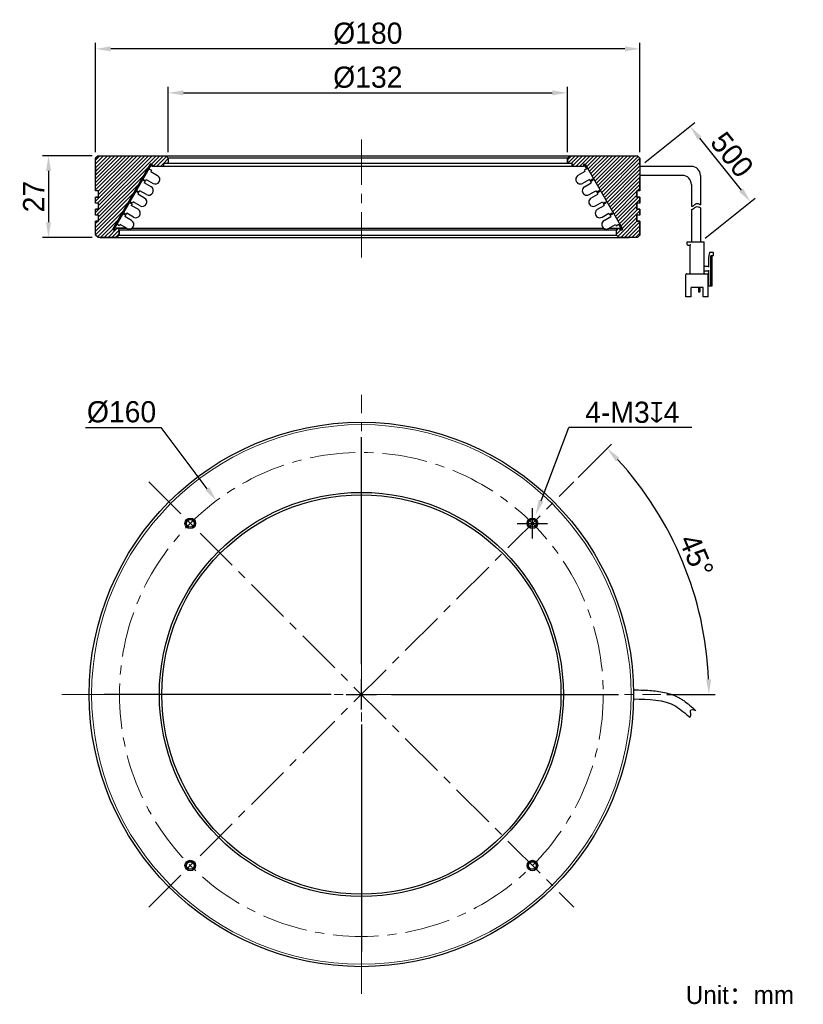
# Model space of a CAD drawing. Header units: inches. Extents: x 59 to 188, y 77 to 240.
import ezdxf

# ---------------------------------------------------------------- set-up
doc = ezdxf.new("R2010")
doc.units = ezdxf.units.IN
doc.header["$LTSCALE"] = 3
doc.header["$MEASUREMENT"] = 0
doc.header["$PDSIZE"] = -5
doc.linetypes.add('CENTERX2', pattern=[4, 2.5, -0.5, 0.5, -0.5])
doc.layers.get('0').update_dxf_attribs({"lineweight": 40})
doc.layers.get('Defpoints').update_dxf_attribs({"lineweight": 18})
for name, color, linetype, lineweight in [('中心线', 1, 'CENTERX2', 20), ('剖面线', 4, 'Continuous', 15), ('标注', 3, 'Continuous', 25), ('粗实线', 7, 'Continuous', 30)]:
    doc.layers.add(name, color=color, linetype=linetype, lineweight=lineweight)
doc.styles.get("Standard").update_dxf_attribs({"font": '兰亭黑 GBK.TTF'})
doc.dimstyles.new('CST Standard', dxfattribs={"dimtxt": 3.5, "dimasz": 2.5, "dimexe": 1, "dimexo": 1, "dimgap": 0.6, "dimtad": 1, "dimtoh": 1, "dimdsep": 46, "dimtxsty": 'Standard', "dimcen": -2.5, "dimdle": 5, "dimclrd": 8, "dimclre": 8, "dimadec": 1, "dimazin": 2, "dimtfac": 1, "dimtofl": 0, "dimtmove": 0, "dimatfit": 0, "dimfxl": 1, "dimtolj": 1, "dimarcsym": 0})
pattern_1 = [(45, (0, 0), (-0.3093592, 0.3093592), [])]

# ---------------------------------------------------------------- blocks, each defined once
blk = doc.blocks.new('*X0')
at = {"layer": 'Defpoints', "color": 0}
for p in [(161.47, 215.82), (179.75, 209.95), (171.47, 203.32)]:
    blk.add_point(p, dxfattribs=at)
at = {"layer": '标注', "color": 8, "linetype": 'Continuous', "lineweight": -2, "ltscale": 3}
for p, q in [((162.25, 216.44), (170.53, 223.07)), ((171.31, 220.49), (178.19, 211.9)), ((172.25, 203.94), (180.53, 210.57))]:
    blk.add_line(p, q, dxfattribs=at)
at = {"layer": '标注', "color": 8}
for points in [[(171.64, 220.75), (170.99, 220.23), (169.75, 222.45)], [(177.86, 211.64), (178.52, 212.16), (179.75, 209.95)]]:
    blk.add_solid(points, dxfattribs=at)
at = {"layer": '标注', "color": 7, "ltscale": 3, "insert": (176.69, 217.75), "char_height": 3.5, "attachment_point": 5, "rotation": 308.6598}
blk.add_mtext('\\A1;500', dxfattribs=at)
blk = doc.blocks.new('*X1')
at = {"layer": 'Defpoints', "color": 0}
for p in [(149.47, 227.97), (83.47, 217.17), (149.47, 217.17)]:
    blk.add_point(p, dxfattribs=at)
at = {"layer": '标注', "color": 8, "linetype": 'Continuous', "lineweight": -2, "ltscale": 3}
for p, q in [((83.47, 218.17), (83.47, 228.97)), ((85.97, 227.97), (146.97, 227.97)), ((149.47, 218.17), (149.47, 228.97))]:
    blk.add_line(p, q, dxfattribs=at)
at = {"layer": '标注', "color": 8}
for points in [[(85.97, 228.39), (85.97, 227.56), (83.47, 227.97)], [(146.97, 227.56), (146.97, 228.39), (149.47, 227.97)]]:
    blk.add_solid(points, dxfattribs=at)
at = {"layer": '标注', "color": 7, "ltscale": 3, "insert": (116.47, 230.5), "char_height": 3.5, "attachment_point": 5}
blk.add_mtext('\\A1;%%C132', dxfattribs=at)
blk = doc.blocks.new('*X2')
at = {"layer": 'Defpoints', "color": 0}
for p in [(71.47, 235.24), (71.47, 217.17), (161.47, 217.17)]:
    blk.add_point(p, dxfattribs=at)
at = {"layer": '标注', "color": 8, "linetype": 'Continuous', "lineweight": -2, "ltscale": 3}
for p, q in [((71.47, 218.17), (71.47, 236.24)), ((161.47, 218.17), (161.47, 236.24)), ((158.97, 235.24), (73.97, 235.24))]:
    blk.add_line(p, q, dxfattribs=at)
at = {"layer": '标注', "color": 8}
for points in [[(73.97, 235.66), (73.97, 234.83), (71.47, 235.24)], [(158.97, 234.83), (158.97, 235.66), (161.47, 235.24)]]:
    blk.add_solid(points, dxfattribs=at)
at = {"layer": '标注', "color": 7, "ltscale": 3, "insert": (116.47, 237.77), "char_height": 3.5, "attachment_point": 5}
blk.add_mtext('\\A1;%%C180', dxfattribs=at)
blk = doc.blocks.new('*X3')
at = {"layer": 'Defpoints', "color": 0}
for p in [(71.87, 217.57), (63.68, 204.07), (71.87, 204.07)]:
    blk.add_point(p, dxfattribs=at)
at = {"layer": '标注', "color": 8, "linetype": 'Continuous', "lineweight": -2, "ltscale": 3}
for p, q in [((70.87, 217.57), (62.68, 217.57)), ((63.68, 215.07), (63.68, 206.57)), ((70.87, 204.07), (62.68, 204.07))]:
    blk.add_line(p, q, dxfattribs=at)
at = {"layer": '标注', "color": 8}
for points in [[(64.09, 215.07), (63.26, 215.07), (63.68, 217.57)], [(63.26, 206.57), (64.09, 206.57), (63.68, 204.07)]]:
    blk.add_solid(points, dxfattribs=at)
at = {"layer": '标注', "color": 7, "ltscale": 3, "insert": (61.21, 210.82), "char_height": 3.5, "attachment_point": 5, "rotation": 90}
blk.add_mtext('\\A1;27', dxfattribs=at)
blk = doc.blocks.new('*X4')
at = {"layer": 'Defpoints', "color": 0}
for p in [(150.56, 163.68), (170.92, 143.4), (65.9, 128.53), (164.9, 128.53), (80.24, 93.37)]:
    blk.add_point(p, dxfattribs=at)
at = {"layer": '标注', "color": 8, "linetype": 'Continuous', "lineweight": -2, "ltscale": 3}
for p, q in [((151.27, 164.39), (156.75, 169.88)), ((165.9, 128.53), (173.88, 128.53))]:
    blk.add_line(p, q, dxfattribs=at)
blk.add_arc((115.4, 128.53), 57.48, 2.4923, 42.5077, dxfattribs=at)
at = {"layer": '标注', "color": 8}
for points in [[(158.08, 167.65), (157.47, 167.07), (156.05, 169.17)], [(172.41, 131.02), (173.24, 131.03), (172.88, 128.53)]]:
    blk.add_solid(points, dxfattribs=at)
at = {"layer": '标注', "color": 7, "ltscale": 3, "insert": (170.8, 151.47), "char_height": 3.5, "attachment_point": 5, "rotation": 292.5}
blk.add_mtext('\\A1;45%%d', dxfattribs=at)
blk = doc.blocks.new('*X5')
at = {"layer": 'Defpoints', "color": 0}
for p in [(144.22, 158.21), (143.15, 155.41)]:
    blk.add_point(p, dxfattribs=at)
at = {"layer": '标注', "color": 8, "linetype": 'Continuous', "lineweight": -2, "ltscale": 3}
for p in [(145.11, 160.55), (170.07, 172.67)]:
    blk.add_line(p, (149.72, 172.67), dxfattribs=at)
at = {"layer": '标注', "color": 8, "linetype": 'Continuous', "ltscale": 3}
for p, q in [((143.69, 154.31), (143.69, 159.31)), ((141.19, 156.81), (146.19, 156.81))]:
    blk.add_line(p, q, dxfattribs=at)
at = {"layer": '标注', "color": 8}
blk.add_solid([(144.72, 160.7), (145.5, 160.4), (144.22, 158.21)], dxfattribs=at)
at = {"layer": '标注', "color": 7, "ltscale": 3, "insert": (160.2, 175.15), "char_height": 3.5, "attachment_point": 5}
blk.add_mtext('\\A1;4-M3{\\fGDT|b1|i0|c0|p2;x}4', dxfattribs=at)
blk = doc.blocks.new('*X6')
at = {"layer": 'Defpoints', "color": 0}
for p in [(91.42, 160.54), (139.39, 96.51)]:
    blk.add_point(p, dxfattribs=at)
at = {"layer": '标注', "color": 8, "linetype": 'Continuous', "lineweight": -2, "ltscale": 3}
for p in [(69.77, 172.67), (89.92, 162.54)]:
    blk.add_line(p, (82.33, 172.67), dxfattribs=at)
at = {"layer": '标注', "color": 8, "linetype": 'Continuous', "ltscale": 3}
for p, q in [((115.4, 133.53), (115.4, 171.03)), ((115.4, 126.03), (115.4, 131.03)), ((110.4, 128.53), (72.9, 128.53)), ((112.9, 128.53), (117.9, 128.53)), ((120.4, 128.53), (157.9, 128.53)), ((115.4, 123.53), (115.4, 86.03))]:
    blk.add_line(p, q, dxfattribs=at)
at = {"layer": '标注', "color": 8}
blk.add_solid([(89.59, 162.29), (90.25, 162.79), (91.42, 160.54)], dxfattribs=at)
at = {"layer": '标注', "color": 7, "ltscale": 3, "insert": (75.75, 175.19), "char_height": 3.5, "attachment_point": 5}
blk.add_mtext('\\A1;%%C160', dxfattribs=at)

msp = doc.modelspace()

# ---------------------------------------------------------------- hatches: boundary and pattern name
at = {"layer": '剖面线', "ltscale": 3}
h = msp.add_hatch(dxfattribs=at)
h.set_pattern_fill('ANSI31', style=0, pattern_type=0)
h.set_pattern_definition(pattern_1)
edge = h.paths.add_edge_path(flags=0)
edge.add_line((80.5164, 216.2438), (80.7896, 216.2438))
edge.add_line((80.7896, 216.2438), (80.7896, 215.8188))
edge.add_line((80.7896, 215.8188), (82.6671, 215.8188))
edge.add_line((82.6671, 215.8188), (82.6671, 216.3188))
edge.add_line((82.6671, 216.3188), (83.4671, 216.3188))
edge.add_line((83.4671, 216.3188), (83.4671, 217.1688))
edge.add_line((83.4671, 217.1688), (83.0671, 217.5688))
edge.add_line((83.0671, 217.5688), (71.8671, 217.5688))
edge.add_line((71.8671, 217.5688), (71.4671, 217.1688))
edge.add_line((71.4671, 217.1688), (71.4671, 216.0684))
edge.add_spline(control_points=[(71.4671, 216.0684), (71.4671, 216.1241), (71.4742, 215.6631), (71.4766, 215.5227), (71.4784, 215.1969), (71.4784, 215.0688)], knot_values=[0, 0, 0, 0, 0.17161985, 0.63225812, 1.02719378, 1.02719378, 1.02719378, 1.02719378], weights=[1, 1, 1, 1, 1, 1], degree=3, periodic=0)
edge.add_spline(control_points=[(71.4784, 215.0688), (71.4783, 214.7606), (71.4784, 214.7354), (71.4671, 214.0437), (71.4671, 214.0688)], knot_values=[0, 0, 0, 0, 0.93671997, 1.01314763, 1.01314763, 1.01314763, 1.01314763], weights=[1, 1, 1, 1, 1], degree=3, periodic=0)
edge.add_line((71.4671, 214.0688), (71.4671, 211.7514))
edge.add_line((71.4671, 211.7514), (71.9671, 211.7514))
edge.add_line((71.9671, 211.7514), (71.9671, 210.7514))
edge.add_line((71.9671, 210.7514), (71.4671, 210.7514))
edge.add_line((71.4671, 210.7514), (71.4671, 209.7514))
edge.add_line((71.4671, 209.7514), (71.9671, 209.7514))
edge.add_line((71.9671, 209.7514), (71.9671, 208.7514))
edge.add_line((71.9671, 208.7514), (71.4671, 208.7514))
edge.add_line((71.4671, 208.7514), (71.4671, 207.7514))
edge.add_line((71.4671, 207.7514), (71.9671, 207.7514))
edge.add_line((71.9671, 207.7514), (71.9671, 206.7514))
edge.add_line((71.9671, 206.7514), (71.4671, 206.7514))
edge.add_line((71.4671, 206.7514), (71.4671, 204.4688))
edge.add_line((71.4671, 204.4688), (71.8671, 204.0688))
edge.add_line((71.8671, 204.0688), (74.9512, 204.0688))
edge.add_line((74.9512, 204.0688), (75.3512, 204.4688))
edge.add_line((75.3512, 204.4688), (75.3512, 205.3484))
edge.add_line((75.3512, 205.3484), (75.1012, 205.5984))
edge.add_line((75.1012, 205.5984), (74.8512, 205.5984))
edge.add_line((74.8512, 205.5984), (74.7512, 205.3484))
edge.add_line((74.7512, 205.3484), (74.4569, 205.3484))
edge.add_line((74.4569, 205.3484), (74.2837, 205.4484))
edge.add_line((74.2837, 205.4484), (80.5164, 216.2438))
h = msp.add_hatch(dxfattribs=at)
h.set_pattern_fill('ANSI31', style=0, pattern_type=0)
h.set_pattern_definition(pattern_1)
edge = h.paths.add_edge_path(flags=0)
edge.add_line((158.6505, 205.4484), (158.4772, 205.3484))
edge.add_line((158.4772, 205.3484), (158.1829, 205.3484))
edge.add_line((158.1829, 205.3484), (158.0829, 205.5984))
edge.add_line((158.0829, 205.5984), (157.8329, 205.5984))
edge.add_line((157.8329, 205.5984), (157.5829, 205.3484))
edge.add_line((157.5829, 205.3484), (157.5829, 204.4688))
edge.add_line((157.5829, 204.4688), (157.9829, 204.0688))
edge.add_line((157.9829, 204.0688), (161.0671, 204.0688))
edge.add_line((161.0671, 204.0688), (161.4671, 204.4688))
edge.add_line((161.4671, 204.4688), (161.4671, 206.7514))
edge.add_line((161.4671, 206.7514), (160.9671, 206.7514))
edge.add_line((160.9671, 206.7514), (160.9671, 207.7514))
edge.add_line((160.9671, 207.7514), (161.4671, 207.7514))
edge.add_line((161.4671, 207.7514), (161.4671, 208.7514))
edge.add_line((161.4671, 208.7514), (160.9671, 208.7514))
edge.add_line((160.9671, 208.7514), (160.9671, 209.7514))
edge.add_line((160.9671, 209.7514), (161.4671, 209.7514))
edge.add_line((161.4671, 209.7514), (161.4671, 210.7514))
edge.add_line((161.4671, 210.7514), (160.9671, 210.7514))
edge.add_line((160.9671, 210.7514), (160.9671, 211.7514))
edge.add_line((160.9671, 211.7514), (161.4671, 211.7514))
edge.add_line((161.4671, 211.7514), (161.4671, 214.0691))
edge.add_spline(control_points=[(161.4671, 214.0691), (161.4671, 214.0134), (161.4599, 214.4745), (161.4575, 214.615), (161.4557, 214.9407), (161.4557, 215.0688)], knot_values=[0, 0, 0, 0, 0.17170458, 0.63234307, 1.02727812, 1.02727812, 1.02727812, 1.02727812], weights=[1, 1, 1, 1, 1, 1], degree=3, periodic=0)
edge.add_spline(control_points=[(161.4557, 215.0688), (161.4558, 215.305), (161.4593, 215.6133), (161.4636, 215.9466), (161.4671, 216.0437), (161.4671, 216.0688)], knot_values=[0, 0, 0, 0, 0.70861538, 0.92476549, 1.00009292, 1.00009292, 1.00009292, 1.00009292], weights=[1, 1, 1, 1, 1, 1], degree=3, periodic=0)
edge.add_line((161.4671, 216.0688), (161.4671, 217.1688))
edge.add_line((161.4671, 217.1688), (161.0671, 217.5688))
edge.add_line((161.0671, 217.5688), (149.8671, 217.5688))
edge.add_line((149.8671, 217.5688), (149.4671, 217.1688))
edge.add_line((149.4671, 217.1688), (149.4671, 216.3188))
edge.add_line((149.4671, 216.3188), (150.2671, 216.3188))
edge.add_line((150.2671, 216.3188), (150.2671, 215.8188))
edge.add_line((150.2671, 215.8188), (152.1445, 215.8188))
edge.add_line((152.1445, 215.8188), (152.1445, 216.2438))
edge.add_line((152.1445, 216.2438), (152.4177, 216.2438))
edge.add_line((152.4177, 216.2438), (158.6505, 205.4484))

# ---------------------------------------------------------------- linework, layer by layer
at = {"layer": '中心线', "color": 7}
for p, q in [((115.4026, 200.7561), (115.4026, 221.5879)), ((115.4026, 79.0252), (115.4026, 178.0252)), ((80.2438, 93.3663), (150.5614, 163.684)), ((80.2438, 163.684), (150.5614, 93.3663)), ((65.9026, 128.5252), (164.9026, 128.5252))]:
    msp.add_line(p, q, dxfattribs=at)
msp.add_circle((115.4026, 128.5252), 40, dxfattribs=at)
at = {"layer": '剖面线', "color": 7, "linetype": 'Continuous'}
msp.add_circle((115.4026, 128.5252), 44.6, dxfattribs=at)
at = {"layer": '粗实线', "color": 7, "linetype": 'Continuous'}
for p, q in [((71.8671, 217.5688), (71.4671, 217.1688)), ((71.4671, 216.0683), (71.4671, 217.1688)), ((71.8671, 217.5688), (161.0671, 217.5688)), ((83.4671, 217.1688), (83.0671, 217.5688)), ((83.4671, 217.1688), (83.4671, 216.3188)), ((149.4671, 217.1688), (83.4671, 217.1688)), ((149.4671, 217.1688), (149.8671, 217.5688)), ((149.4671, 217.1688), (149.4671, 216.3188)), ((161.0671, 217.5688), (161.4671, 217.1688)), ((161.4671, 216.0688), (161.4671, 217.1688)), ((74.2837, 205.4484), (80.5164, 216.2438)), ((74.2837, 205.4484), (80.5164, 216.2438)), ((74.4569, 205.3484), (80.6896, 216.1438)), ((80.2765, 215.4282), (80.6896, 216.1438)), ((80.2765, 215.4282), (80.7095, 215.1782)), ((80.6896, 216.1438), (80.5164, 216.2438)), ((80.6896, 216.1438), (80.5164, 216.2438)), ((80.7095, 215.1782), (80.5845, 214.9617)), ((80.5845, 214.9617), (81.7103, 214.3117)), ((80.7896, 216.1438), (80.6896, 216.1438)), ((80.7896, 216.1438), (80.7896, 215.8188)), ((80.7896, 216.1438), (80.7896, 215.8188)), ((152.1445, 215.8188), (80.7896, 215.8188)), ((82.6671, 216.3188), (82.6671, 215.8188)), ((150.2671, 216.3188), (82.6671, 216.3188)), ((150.2671, 216.3188), (150.2671, 215.8188)), ((152.3496, 214.9617), (151.2238, 214.3117)), ((152.1445, 216.1438), (152.1445, 215.8188)), ((152.6576, 215.4282), (152.2246, 215.1782)), ((152.2246, 215.1782), (152.3496, 214.9617)), ((152.2445, 216.1438), (152.4177, 216.2438)), ((152.6576, 215.4282), (152.2445, 216.1438)), ((158.6505, 205.4484), (152.4177, 216.2438)), ((71.4671, 211.7514), (71.4671, 214.0688)), ((79.2015, 213.5663), (79.2765, 213.6962)), ((79.6345, 213.3163), (79.2015, 213.5663)), ((79.2765, 213.6962), (79.7095, 213.4462)), ((79.6345, 213.3163), (79.5095, 213.0998)), ((79.6345, 213.3163), (79.5095, 213.0998)), ((79.8345, 213.6627), (79.7095, 213.4462)), ((79.8345, 213.6627), (79.7095, 213.4462)), ((79.8345, 213.6627), (80.9603, 213.0127)), ((79.8345, 213.6627), (80.9603, 213.0127)), ((153.0996, 213.6627), (151.9738, 213.0127)), ((153.0996, 213.6627), (153.2246, 213.4462)), ((153.6576, 213.6962), (153.2246, 213.4462)), ((153.2996, 213.3163), (153.7326, 213.5663)), ((153.2996, 213.3163), (153.4246, 213.0998)), ((153.7326, 213.5663), (153.6576, 213.6962)), ((161.4671, 211.7514), (161.4671, 214.0692)), ((71.9671, 211.7514), (71.4671, 211.7514)), ((71.9671, 210.7514), (71.9671, 211.7514)), ((78.1265, 211.7043), (78.2015, 211.8342)), ((78.5595, 211.4543), (78.1265, 211.7043)), ((78.6345, 211.5842), (78.2015, 211.8342)), ((78.7595, 211.8007), (78.6345, 211.5842)), ((79.8853, 211.1507), (78.7595, 211.8007)), ((80.6353, 212.4498), (79.5095, 213.0998)), ((80.6353, 212.4498), (79.5095, 213.0998)), ((152.2988, 212.4498), (153.4246, 213.0998)), ((153.0488, 211.1507), (154.1746, 211.8007)), ((154.1746, 211.8007), (154.2996, 211.5842)), ((154.2996, 211.5842), (154.7326, 211.8342)), ((154.3746, 211.4543), (154.8076, 211.7043)), ((154.8076, 211.7043), (154.7326, 211.8342)), ((161.4671, 211.7514), (160.9671, 211.7514)), ((160.9671, 210.7514), (160.9671, 211.7514)), ((71.4671, 209.7514), (71.4671, 210.7514)), ((71.9671, 210.7514), (71.4671, 210.7514)), ((77.0515, 209.8424), (77.1265, 209.9723)), ((77.5595, 209.7223), (77.1265, 209.9723)), ((78.5595, 211.4543), (78.4345, 211.2378)), ((79.5603, 210.5878), (78.4345, 211.2378)), ((153.3738, 210.5878), (154.4996, 211.2378)), ((154.3746, 211.4543), (154.4996, 211.2378)), ((155.3746, 209.7223), (155.8076, 209.9723)), ((155.8826, 209.8424), (155.8076, 209.9723)), ((161.4671, 210.7514), (160.9671, 210.7514)), ((161.4671, 209.7514), (161.4671, 210.7514)), ((71.9671, 209.7514), (71.4671, 209.7514)), ((71.4671, 207.7514), (71.4671, 208.7514)), ((71.9671, 208.7514), (71.4671, 208.7514)), ((71.9671, 208.7514), (71.9671, 209.7514)), ((77.4845, 209.5924), (77.0515, 209.8424)), ((77.4845, 209.5924), (77.3595, 209.3759)), ((78.4853, 208.7259), (77.3595, 209.3759)), ((77.6845, 209.9388), (77.5595, 209.7223)), ((78.8103, 209.2888), (77.6845, 209.9388)), ((154.1238, 209.2888), (155.2496, 209.9388)), ((154.4488, 208.7259), (155.5746, 209.3759)), ((155.2496, 209.9388), (155.3746, 209.7223)), ((155.4496, 209.5924), (155.8826, 209.8424)), ((155.4496, 209.5924), (155.5746, 209.3759)), ((161.4671, 209.7514), (160.9671, 209.7514)), ((160.9671, 208.7514), (160.9671, 209.7514)), ((161.4671, 208.7514), (160.9671, 208.7514)), ((161.4671, 207.7514), (161.4671, 208.7514)), ((71.9671, 207.7514), (71.4671, 207.7514)), ((71.4671, 204.4688), (71.4671, 206.7514)), ((71.9671, 206.7514), (71.4671, 206.7514)), ((71.9671, 206.7514), (71.9671, 207.7514)), ((75.9765, 207.9804), (76.0515, 208.1103)), ((76.4095, 207.7304), (75.9765, 207.9804)), ((76.4845, 207.8603), (76.0515, 208.1103)), ((76.4095, 207.7304), (76.2845, 207.5139)), ((77.4103, 206.8639), (76.2845, 207.5139)), ((76.6095, 208.0768), (76.4845, 207.8603)), ((77.7353, 207.4268), (76.6095, 208.0768)), ((155.1988, 207.4268), (156.3246, 208.0768)), ((155.5238, 206.8639), (156.6496, 207.5139)), ((156.3246, 208.0768), (156.4496, 207.8603)), ((156.4496, 207.8603), (156.8826, 208.1103)), ((156.5246, 207.7304), (156.9576, 207.9804)), ((156.5246, 207.7304), (156.6496, 207.5139)), ((156.9576, 207.9804), (156.8826, 208.1103)), ((161.4671, 207.7514), (160.9671, 207.7514)), ((160.9671, 206.7514), (160.9671, 207.7514)), ((161.4671, 206.7514), (160.9671, 206.7514)), ((161.4671, 204.4688), (161.4671, 206.7514)), ((74.4569, 205.3484), (74.2837, 205.4484)), ((74.4569, 205.3484), (74.2837, 205.4484)), ((74.4569, 205.3484), (74.9765, 206.2484)), ((74.7512, 205.3484), (74.4569, 205.3484)), ((74.4569, 205.3484), (74.7512, 205.3484)), ((74.7512, 205.3484), (74.8512, 205.5984)), ((74.7512, 205.3484), (74.8512, 205.5984)), ((74.8512, 205.5984), (76.6023, 205.5984)), ((76.6023, 205.5984), (74.8512, 205.5984)), ((75.4095, 205.9984), (74.9765, 206.2484)), ((75.3512, 205.3484), (75.1012, 205.5984)), ((75.3512, 204.4688), (75.3512, 205.3484)), ((75.3512, 205.3484), (157.5829, 205.3484)), ((75.5345, 206.2149), (75.4095, 205.9984)), ((76.6603, 205.5649), (75.5345, 206.2149)), ((77.4631, 205.5984), (155.4873, 205.5984)), ((156.2738, 205.5649), (157.3996, 206.2149)), ((156.3318, 205.5984), (158.0829, 205.5984)), ((157.3996, 206.2149), (157.5246, 205.9984)), ((157.5246, 205.9984), (157.9576, 206.2484)), ((157.5829, 205.3484), (157.8329, 205.5984)), ((157.5829, 204.4688), (157.5829, 205.3484)), ((158.4772, 205.3484), (157.9576, 206.2484)), ((158.1829, 205.3484), (158.0829, 205.5984)), ((158.4772, 205.3484), (158.1829, 205.3484)), ((158.4772, 205.3484), (158.6505, 205.4484)), ((71.8671, 204.0688), (71.4671, 204.4688)), ((72.1671, 204.0688), (71.8671, 204.0688)), ((72.2089, 204.0688), (159.6671, 204.0688)), ((75.3512, 204.4688), (74.9512, 204.0688)), ((75.3512, 204.4688), (157.5829, 204.4688)), ((157.5829, 204.4688), (157.9829, 204.0688)), ((161.0671, 204.0688), (159.6671, 204.0688)), ((161.0671, 204.0688), (161.4671, 204.4688))]:
    msp.add_line(p, q, dxfattribs=at)
at = {"layer": '粗实线', "color": 7, "ltscale": 3}
for p, q in [((71.4671, 217.1688), (71.8671, 217.5688)), ((71.4671, 211.7514), (71.4671, 217.1688)), ((71.8671, 217.5688), (83.0671, 217.5688)), ((83.0671, 217.5688), (83.4671, 217.1688)), ((83.4671, 217.1688), (83.4671, 216.3188)), ((149.4671, 217.1688), (149.8671, 217.5688)), ((149.4671, 217.1688), (149.8671, 217.5688)), ((149.4671, 216.3188), (149.4671, 217.1688)), ((149.8671, 217.5688), (161.0671, 217.5688)), ((149.8671, 217.5688), (161.0671, 217.5688)), ((161.0671, 217.5688), (161.4671, 217.1688)), ((161.4671, 217.1688), (161.4671, 211.7514)), ((80.5164, 216.2438), (74.2837, 205.4484)), ((80.7896, 215.8188), (80.7896, 216.1438)), ((82.6671, 215.8188), (80.7896, 215.8188)), ((83.4671, 216.3188), (82.6671, 216.3188)), ((82.6671, 216.3188), (82.6671, 215.8188)), ((150.2671, 216.3188), (149.4671, 216.3188)), ((150.2671, 215.8188), (150.2671, 216.3188)), ((152.1445, 215.8188), (150.2671, 215.8188)), ((152.1445, 216.1438), (152.1445, 215.8188)), ((152.2445, 216.1438), (152.1445, 216.1438)), ((158.6505, 205.4484), (152.4177, 216.2438)), ((169.9671, 215.8188), (161.4671, 215.8188)), ((161.4671, 215.8188), (161.4671, 214.3188)), ((168.4671, 214.3188), (161.4671, 214.3188)), ((171.4671, 214.3188), (171.4671, 209.486)), ((71.9671, 211.7514), (71.4671, 211.7514)), ((71.9671, 210.7514), (71.9671, 211.7514)), ((161.4671, 211.7514), (160.9671, 211.7514)), ((160.9671, 211.7514), (160.9671, 210.7514)), ((169.9671, 212.8188), (169.9671, 209.2124)), ((71.4671, 209.7514), (71.4671, 210.7514)), ((71.4671, 210.7514), (71.9671, 210.7514)), ((160.9671, 210.7514), (161.4671, 210.7514)), ((161.4671, 210.7514), (161.4671, 209.7514)), ((71.9671, 209.7514), (71.4671, 209.7514)), ((71.4671, 207.7514), (71.4671, 208.7514)), ((71.4671, 208.7514), (71.9671, 208.7514)), ((71.9671, 208.7514), (71.9671, 209.7514)), ((161.4671, 209.7514), (160.9671, 209.7514)), ((160.9671, 209.7514), (160.9671, 208.7514)), ((160.9671, 208.7514), (161.4671, 208.7514)), ((161.4671, 208.7514), (161.4671, 207.7514)), ((169.9671, 208.6993), (169.9671, 203.3188)), ((171.4671, 208.9729), (171.4671, 203.3188)), ((71.9671, 207.7514), (71.4671, 207.7514)), ((71.4671, 204.4688), (71.4671, 206.7514)), ((71.4671, 206.7514), (71.9671, 206.7514)), ((71.9671, 206.7514), (71.9671, 207.7514)), ((161.4671, 207.7514), (160.9671, 207.7514)), ((160.9671, 207.7514), (160.9671, 206.7514)), ((160.9671, 206.7514), (161.4671, 206.7514)), ((161.4671, 206.7514), (161.4671, 204.4688)), ((74.2837, 205.4484), (74.4569, 205.3484)), ((74.4569, 205.3484), (74.7512, 205.3484)), ((74.7512, 205.3484), (74.8512, 205.5984)), ((74.8512, 205.5984), (75.1012, 205.5984)), ((75.1012, 205.5984), (75.3512, 205.3484)), ((75.3512, 205.3484), (75.3512, 204.4688)), ((157.5829, 205.3484), (157.8329, 205.5984)), ((157.5829, 204.4688), (157.5829, 205.3484)), ((157.8329, 205.5984), (158.0829, 205.5984)), ((158.0829, 205.5984), (158.1829, 205.3484)), ((158.1829, 205.3484), (158.4772, 205.3484)), ((158.4772, 205.3484), (158.6505, 205.4484)), ((71.8671, 204.0688), (71.4671, 204.4688)), ((74.9512, 204.0688), (71.8671, 204.0688)), ((75.3512, 204.4688), (74.9512, 204.0688)), ((157.9829, 204.0688), (157.5829, 204.4688)), ((161.0671, 204.0688), (157.9829, 204.0688)), ((161.4671, 204.4688), (161.0671, 204.0688))]:
    msp.add_line(p, q, dxfattribs=at)
at = {"layer": '粗实线', "color": 7}
for p, q in [((169.2671, 202.9188), (169.2671, 203.3188)), ((169.2671, 203.3188), (172.0671, 203.3188)), ((169.3671, 202.8188), (169.7671, 202.8188)), ((169.7671, 198.1688), (169.7671, 202.8188)), ((172.0671, 198.1688), (172.0671, 203.3188)), ((172.9671, 201.5688), (172.8171, 200.7688)), ((172.8171, 200.7688), (172.8171, 199.1688)), ((173.6171, 201.5688), (172.9671, 201.5688)), ((173.1671, 196.0688), (173.1671, 200.9688)), ((173.2671, 201.0688), (173.6171, 201.0688)), ((173.4171, 196.0688), (173.4171, 201.0688)), ((173.6171, 201.0688), (173.6171, 201.5688)), ((172.8171, 199.2688), (172.1671, 199.2688)), ((172.1671, 198.5688), (172.8171, 198.5688)), ((172.8171, 198.6688), (172.8171, 196.0688)), ((169.0671, 194.2688), (169.0671, 197.9688)), ((169.1671, 198.0688), (172.6671, 198.0688)), ((172.7671, 194.2688), (172.7671, 197.9688)), ((171.9171, 195.7688), (169.9171, 195.7688)), ((169.9171, 194.2688), (169.9171, 195.7688)), ((171.1668, 195.7688), (171.1668, 195.0788)), ((171.3421, 195.7688), (171.3421, 195.0788)), ((171.9171, 194.2688), (171.9171, 195.7688)), ((172.8171, 196.6688), (172.7671, 196.6688)), ((172.7671, 196.0688), (173.4171, 196.0688)), ((169.9171, 194.2688), (169.0671, 194.2688)), ((171.2921, 195.0288), (171.2168, 195.0288)), ((172.7671, 194.2688), (171.9171, 194.2688))]:
    msp.add_line(p, q, dxfattribs=at)
at = {"layer": '粗实线', "color": 7, "linetype": 'Continuous'}
for centre, radius in [((115.4026, 128.5252), 45), ((115.4026, 128.5252), 33.4), ((115.4026, 128.5252), 33), ((87.1183, 156.8094), 0.875), ((87.1183, 156.8094), 0.625), ((143.6869, 156.8094), 0.875), ((143.6869, 156.8094), 0.625), ((87.1183, 100.2409), 0.875), ((143.6869, 100.2409), 0.875), ((87.1183, 100.2409), 0.625), ((143.6869, 100.2409), 0.625)]:
    msp.add_circle(centre, radius, dxfattribs=at)
at = {"layer": '粗实线', "color": 7, "ltscale": 3}
for centre in [(169.9671, 214.3188), (168.4671, 212.8188)]:
    msp.add_arc(centre, 1.5, 0, 90, dxfattribs=at)
at = {"layer": '粗实线', "color": 7, "linetype": 'Continuous'}
for centre, start, end in [((81.3353, 213.6622), 240, 60), ((151.5988, 213.6622), 120, 300), ((80.2603, 211.8002), 240, 60), ((152.6738, 211.8002), 120, 300), ((79.1853, 209.9383), 240, 60), ((153.7488, 209.9383), 120, 300), ((78.1103, 208.0763), 240, 60), ((154.8238, 208.0763), 120, 300), ((77.0353, 206.2144), 240, 60), ((155.8988, 206.2144), 120, 300), ((87.1183, 156.8094), 300, 240), ((143.6869, 156.8094), 300, 240), ((87.1183, 100.2409), 300, 240), ((143.6869, 100.2409), 300, 240)]:
    msp.add_arc(centre, 0.75, start, end, dxfattribs=at)
at = {"layer": '粗实线', "color": 7}
for centre, radius, start, end in [((169.3671, 202.9188), 0.1, 180, 270), ((173.2671, 200.9688), 0.1, 90, 180), ((172.1671, 199.3688), 0.1, 180, 270), ((172.1671, 198.4688), 0.1, 90, 180), ((169.1671, 197.9688), 0.1, 90, 180), ((169.6671, 198.1688), 0.1, 270, 0), ((172.1671, 198.1688), 0.1, 180, 270), ((172.6671, 197.9688), 0.1, 0, 90), ((171.2168, 195.0788), 0.05, 180, 270), ((171.2921, 195.0788), 0.05, 270, 360)]:
    msp.add_arc(centre, radius, start, end, dxfattribs=at)
at = {"layer": '粗实线', "color": 7, "linetype": 'Continuous'}
for points, knots in [([(71.4671, 214.0688), (71.4671, 214.0437), (71.4784, 214.7354), (71.4783, 214.7606), (71.4784, 215.0688)], [0, 0, 0, 0, 88.85853713, 1177.93498559, 1177.93498559, 1177.93498559, 1177.93498559]), ([(71.4784, 215.0688), (71.4784, 215.1969), (71.4766, 215.5227), (71.4742, 215.6631), (71.4671, 216.1241), (71.4671, 216.0684)], [0, 0, 0, 0, 604.50018415, 1309.5667514, 1572.25316013, 1572.25316013, 1572.25316013, 1572.25316013]), ([(161.4671, 216.0688), (161.4671, 216.0437), (161.4636, 215.9466), (161.4593, 215.6133), (161.4558, 215.305), (161.4557, 215.0688)], [0, 0, 0, 0, 124.40002047, 481.36268735, 1651.61068183, 1651.61068183, 1651.61068183, 1651.61068183]), ([(161.4557, 215.0688), (161.4557, 214.9407), (161.4575, 214.615), (161.4599, 214.4745), (161.4671, 214.0134), (161.4671, 214.0691)], [0, 0, 0, 0, 631.69618265, 1368.48463292, 1643.12504671, 1643.12504671, 1643.12504671, 1643.12504671])]:
    msp.add_open_spline(points, degree=3, knots=knots, dxfattribs=at)
at = {"layer": '粗实线', "color": 7, "ltscale": 3}
for points, knots in [([(169.9671, 209.2124), (170.0864, 209.2307), (170.3608, 209.3304), (170.833, 209.8074), (171.2276, 209.6568), (171.4671, 209.486)], [0, 0, 0, 0, 378.81624083, 892.49028365, 1646.08903242, 1646.08903242, 1646.08903242, 1646.08903242]), ([(169.9671, 208.6993), (170.0864, 208.7177), (170.3608, 208.8174), (170.833, 209.2944), (171.2276, 209.1438), (171.4671, 208.9729)], [0, 0, 0, 0, 378.22831745, 891.10513737, 1643.53429975, 1643.53429975, 1643.53429975, 1643.53429975]), ([(160.421, 129.275), (160.6789, 129.2719), (160.9391, 129.2687), (161.7256, 129.2552), (162.2575, 129.2411), (163.5952, 129.1653), (164.4063, 129.0839), (166.023, 128.7595), (166.8302, 128.5154), (167.7954, 128.0469), (167.9827, 127.9472), (168.3494, 127.7326), (168.5258, 127.6197), (169.037, 127.2698), (169.3537, 127.0217), (170.0349, 126.4517), (170.3897, 126.1277), (170.7295, 125.818)], [0, 0, 0, 0, 222.67864705, 222.67864705, 668.03594116, 668.03594116, 1334.6218421, 1334.6218421, 2001.20774305, 2001.20774305, 2163.13845401, 2163.13845401, 2325.06916498, 2325.06916498, 2648.93058691, 2648.93058691, 3059.79946487, 3059.79946487, 3059.79946487, 3059.79946487]), ([(160.4026, 127.7752), (162.893, 127.7446), (166.4362, 127.701), (168.9672, 125.3947), (169.7192, 124.7093)], [0, 0, 0, 0, 645.18116761, 917.93300338, 917.93300338, 917.93300338, 917.93300338]), ([(170.7295, 125.818), (170.2947, 125.9365), (169.6479, 126.1128), (169.8903, 125.2763), (169.7833, 124.9216), (169.7192, 124.7093)], [0, 0, 0, 0, 602.30478145, 895.95216629, 1333.80188462, 1333.80188462, 1333.80188462, 1333.80188462])]:
    msp.add_open_spline(points, degree=3, knots=knots, dxfattribs=at)
at = {"layer": '粗实线', "color": 7}
msp.add_open_spline([(169.7671, 202.8188), (169.7684, 202.8201), (169.7731, 202.8248), (169.7824, 202.8342), (169.796, 202.8477), (169.8122, 202.8639), (169.8299, 202.8817), (169.8484, 202.9002), (169.8609, 202.9126), (169.8671, 202.9188)], degree=3, knots=[0, 0, 0, 0, 136.05232594, 482.07383754, 963.12957755, 1530.50812855, 2150.20456336, 2793.68897287, 3432.63592854, 3432.63592854, 3432.63592854, 3432.63592854], dxfattribs=at)

# ---------------------------------------------------------------- texts
at = {"color": 7, "insert": (169.0384, 80.3564), "char_height": 3, "width": 92.751402, "attachment_point": 1}
msp.add_mtext('{\\fFZLanTingHei-R-GBK|b0|i0|c134|p2;Unit：mm}', dxfattribs=at)

# ---------------------------------------------------------------- dimensions: what is measured, and where the dimension line sits
at = {"layer": '标注', "color": 8, "ltscale": 3}
for base, p1, p2, picture, middle in [((71.4671, 235.2431), (161.4671, 217.1688), (71.4671, 217.1688), '*X2', (116.4671, 237.7675)), ((149.4671, 227.9728), (83.4671, 217.1688), (149.4671, 217.1688), '*X1', (116.4671, 230.4972))]:
    dim = msp.add_linear_dim(base=base, p1=p1, p2=p2, dimstyle='CST Standard', override={"dimlfac": 2, "dimpost": '%%C<>', "dimsah": 1, "dimclrd": 8, "dimclrt": 7, "dimtzin": 0}, dxfattribs=at)
    dim.commit()
    dim.dimension.update_dxf_attribs({"geometry": picture, "text_midpoint": middle})
dim = msp.add_linear_dim(base=(179.7519, 209.9467), p1=(161.4671, 215.8188), p2=(171.4671, 203.3188), angle=308.659808, text='500', dimstyle='CST Standard', override={"dimlfac": 2, "dimsah": 1, "dimclrd": 8, "dimclrt": 7, "dimtzin": 0}, dxfattribs=at)
dim.commit()
dim.dimension.update_dxf_attribs({"geometry": '*X0', "text_midpoint": (176.6943, 217.7506)})
dim = msp.add_linear_dim(base=(63.6757, 204.0688), p1=(71.8671, 217.5688), p2=(71.8671, 204.0688), angle=270, dimstyle='CST Standard', override={"dimlfac": 2, "dimsah": 1, "dimclrd": 8, "dimclrt": 7, "dimtzin": 0}, dxfattribs=at)
dim.commit()
dim.dimension.update_dxf_attribs({"geometry": '*X3', "text_midpoint": (61.2066, 210.8188)})
dim = msp.add_diameter_dim_2p(p1=(139.3871, 96.5136), p2=(91.418, 160.5367), dimstyle='CST Standard', override={"dimlfac": 2, "dimpost": '%%C<>', "dimsah": 1, "dimclrd": 8, "dimclrt": 7, "dimtzin": 0}, dxfattribs=at)
dim.commit()
dim.dimension.update_dxf_attribs({"geometry": '*X6', "text_midpoint": (75.7487, 172.6673), "dimtype": 163})
dim = msp.add_diameter_dim_2p(p1=(143.1532, 155.4075), p2=(144.2205, 158.2113), text='4-M3{\\fGDT|b1|i0|c0|p2;x}4', dimstyle='CST Standard', override={"dimlfac": 2, "dimpost": '%%C<>', "dimtxsty": 'Standard', "dimsah": 1, "dimclrd": 8, "dimclrt": 7, "dimtzin": 0}, dxfattribs=at)
dim.commit()
dim.dimension.update_dxf_attribs({"geometry": '*X5', "text_midpoint": (160.1969, 172.6673), "dimtype": 163})
dim = msp.add_angular_dim_2l(base=(170.9217, 143.4015), line1=((65.9026, 128.5252), (164.9026, 128.5252)), line2=((80.2438, 93.3663), (150.5614, 163.684)), dimstyle='CST Standard', override={"dimtad": 1, "dimtih": 0, "dimtoh": 0, "dimlfac": 2, "dimsah": 1, "dimclrd": 8, "dimclrt": 7, "dimtdec": 1, "dimtzin": 8}, dxfattribs=at)
dim.commit()
dim.dimension.update_dxf_attribs({"geometry": '*X4', "text_midpoint": (170.8031, 151.4728)})

doc.saveas('drawing.dxf')
